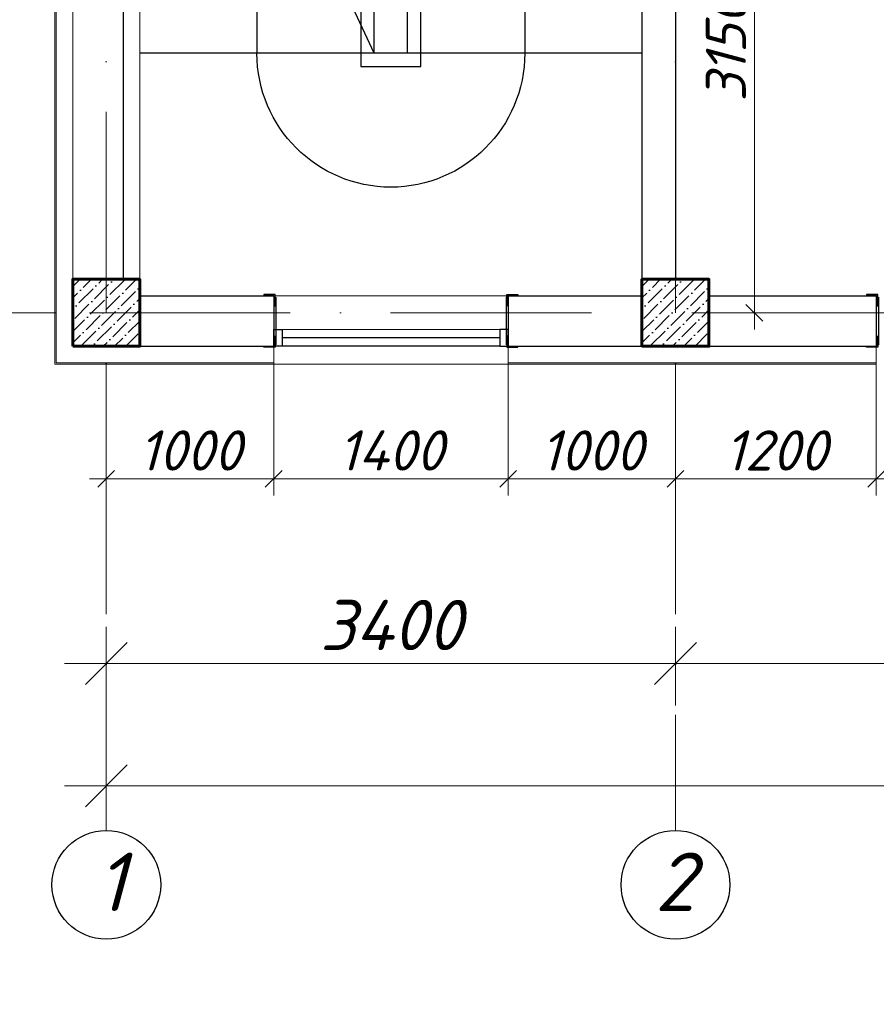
# Model space of a CAD drawing. Header units: millimetres. Extents: x 363306 to 7757304, y 1022887 to 1207196.
# Tile 160 of 256: x 971145 to 976262, y 1065379 to 1071261. Entities that reach past the tile are written whole.
import ezdxf
from ezdxf import colors
from ezdxf.entities.mleader import LeaderData, LeaderLine
from ezdxf.math import Vec2, Vec3

# ---------------------------------------------------------------- set-up
doc = ezdxf.new("R2010")
doc.units = ezdxf.units.MM
doc.linetypes.add('ACAD_ISO10W100', pattern=[18, 12, -3, 0, -3])
doc.layers.add('0 @ 100', color=7, linetype='Continuous')
doc.layers.add('kcd_tx', color=7, linetype='Continuous')
for name, color, linetype, lineweight in [('5   0.30', 1, 'Continuous', 30), ('expl', 234, 'Continuous', 13), ('PLAN', 250, 'Continuous', 25), ('надпись 0.18', 160, 'Continuous', 18), ('размеры', 12, 'Continuous', 15)]:
    doc.layers.add(name, color=color, linetype=linetype, lineweight=lineweight)
doc.styles.add('ISOCPEUR', font='isocpeur.TTF')
doc.styles.get("Standard").update_dxf_attribs({"font": 'isocpeui.ttf'})
doc.styles.add('Times New Roman', font='times.ttf')
doc.styles.add('ГОСТ 2.304', font='isocpeui.ttf')
doc.linetypes.add('FENCELINE1', pattern='A,6.35,-2.54,[133,ltypeshp.shx,S=2.54,R=0,X=-2.54,Y=0],-2.54,25.4', length=36.83)
doc.dimstyles.new('12121212', dxfattribs={"dimtxt": 200, "dimasz": 200, "dimexe": 200, "dimexo": 100, "dimgap": 100, "dimtad": 1, "dimdec": 0, "dimzin": 0, "dimdsep": 46, "dimtxsty": 'Standard', "dimblk": 'OBLIQUE', "dimcen": 200, "dimdle": 200, "dimclrd": 5, "dimclre": 5, "dimclrt": 5, "dimadec": 0, "dimazin": 0, "dimtfac": 1, "dimtdec": 0, "dimtofl": 0, "dimtmove": 1, "dimatfit": 3, "dimldrblk": 'OBLIQUE', "dimfxl": 0, "dimtolj": 1, "dimtzin": 0, "dimlwd": 9, "dimlwe": 9, "dimarcsym": 0})
doc.dimstyles.new('Санжар', dxfattribs={"dimtxt": 240, "dimasz": 200, "dimexe": 200, "dimexo": 200, "dimgap": 50, "dimtad": 1, "dimdec": 0, "dimtxsty": 'Standard', "dimblk": 'OBLIQUE', "dimcen": 2.5, "dimdle": 200, "dimclrd": 152, "dimclre": 152, "dimclrt": 152, "dimadec": 0, "dimazin": 0, "dimtfac": 1, "dimtdec": 0, "dimtmove": 0, "dimatfit": 3, "dimldrblk": 'OBLIQUE', "dimfxl": 0, "dimlwd": 0, "dimlwe": 0, "dimarcsym": 0})

# ---------------------------------------------------------------- blocks, each defined once
blk = doc.blocks.new('drgrths')
at = {"ltscale": 100}
for p, q in [((1660438.8, 1202254.7), (1661099.5, 1203670.4)), ((1658078.9, 1203626.2), (1661078.9, 1203626.2)), ((1659478.9, 1200626.2), (1659478.9, 1203626.2)), ((1659678.9, 1200626.2), (1659678.9, 1203626.2)), ((1658078.9, 1203326.2), (1659478.9, 1203326.2)), ((1659678.9, 1203326.2), (1661078.9, 1203326.2)), ((1658078.9, 1203026.2), (1659478.9, 1203026.2)), ((1659678.9, 1203026.2), (1661078.9, 1203026.2)), ((1658078.9, 1202726.2), (1659478.9, 1202726.2)), ((1659678.9, 1202726.2), (1661078.9, 1202726.2)), ((1658078.9, 1202426.2), (1659478.9, 1202426.2)), ((1659678.9, 1202426.2), (1661078.9, 1202426.2)), ((1660865, 1202026.2), (1659935.3, 1202308.8)), ((1659935.3, 1202308.8), (1660438.8, 1202254.7)), ((1658078.9, 1202126.2), (1659478.9, 1202126.2)), ((1659678.9, 1202126.2), (1661078.9, 1202126.2)), ((1659678.9, 1200626.2), (1660358, 1202081.5)), ((1660358, 1202081.5), (1660865, 1202026.2)), ((1658078.9, 1201826.2), (1659478.9, 1201826.2)), ((1659678.9, 1201826.2), (1661078.9, 1201826.2)), ((1658078.9, 1201526.2), (1659478.9, 1201526.2)), ((1659678.9, 1201526.2), (1661078.9, 1201526.2)), ((1658078.9, 1201226.2), (1659478.9, 1201226.2)), ((1659678.9, 1201226.2), (1661078.9, 1201226.2)), ((1658078.9, 1200926.2), (1659478.9, 1200926.2)), ((1659678.9, 1200926.2), (1661078.9, 1200926.2)), ((1658078.9, 1200626.2), (1661078.9, 1200626.2))]:
    blk.add_line(p, q, dxfattribs=at)
at = {"color": 204, "linetype": 'FENCELINE1', "lineweight": 30, "ltscale": 20}
blk.add_lwpolyline([(1659758.9, 1203626.2), (1659758.9, 1200546.2), (1659398.9, 1200546.2), (1659398.9, 1203626.2)], dxfattribs=at)
at = {"layer": 'expl', "lineweight": 30}
for p, q in [((1658778.9, 1203626.2), (1658778.9, 1200626.2)), ((1660378.9, 1203626.2), (1660311.7, 1203383.1)), ((1660378.9, 1203626.2), (1660446, 1203383.1)), ((1660378.9, 1203626.2), (1660378.9, 1200626.2))]:
    blk.add_line(p, q, dxfattribs=at)
blk.add_circle((1658778.9, 1203676.2), 50, dxfattribs=at)
blk.add_arc((1659578.9, 1200626.2), 800, 180, 0, dxfattribs=at)
blk = doc.blocks.new('_Oblique')
at = {"color": 0, "linetype": 'ByBlock', "lineweight": -2}
blk.add_line((-0.5, -0.5), (0.5, 0.5), dxfattribs=at)
blk = doc.blocks.new('*D439')
at = {"color": 5, "lineweight": 9, "transparency": 16777216}
for p, q in [((971662.3, 1067633.4), (971662.3, 1067165)), ((975062.3, 1067633.4), (975062.3, 1067165)), ((971412.3, 1067415), (975312.3, 1067415))]:
    blk.add_line(p, q, dxfattribs=at)
at = {"layer": 'Defpoints', "color": 0, "lineweight": 25, "transparency": 16777216}
for p in [(971662.3, 1067733.4), (975062.3, 1067733.4), (975062.3, 1067415)]:
    blk.add_point(p, dxfattribs=at)
at = {"color": 5, "lineweight": 9, "transparency": 16777216, "xscale": 250, "yscale": 250, "zscale": 250, "rotation": 180}
blk.add_blockref('_Oblique', (971662.3, 1067415), dxfattribs=at)
at = {"color": 5, "lineweight": 9, "transparency": 16777216, "xscale": 250, "yscale": 250, "zscale": 250}
blk.add_blockref('_Oblique', (975062.3, 1067415), dxfattribs=at)
at = {"color": 5, "lineweight": 40, "transparency": 16777216, "insert": (973362.3, 1067645), "char_height": 300, "attachment_point": 5}
blk.add_mtext('\\A1;3400', dxfattribs=at)
blk = doc.blocks.new('*D440')
at = {"color": 5, "lineweight": 9, "transparency": 16777216}
for p, q in [((975062.3, 1067633.4), (975062.3, 1067165)), ((981062.3, 1067633.4), (981062.3, 1067165)), ((981312.3, 1067415), (974812.3, 1067415))]:
    blk.add_line(p, q, dxfattribs=at)
at = {"layer": 'Defpoints', "color": 0, "lineweight": 25, "transparency": 16777216}
for p in [(975062.3, 1067733.4), (981062.3, 1067733.4), (975062.3, 1067415)]:
    blk.add_point(p, dxfattribs=at)
at = {"color": 5, "lineweight": 9, "transparency": 16777216, "xscale": 250, "yscale": 250, "zscale": 250, "rotation": 180}
blk.add_blockref('_Oblique', (975062.3, 1067415), dxfattribs=at)
at = {"color": 5, "lineweight": 9, "transparency": 16777216, "xscale": 250, "yscale": 250, "zscale": 250}
blk.add_blockref('_Oblique', (981062.3, 1067415), dxfattribs=at)
at = {"color": 5, "lineweight": 40, "transparency": 16777216, "insert": (978062.3, 1067645), "char_height": 300, "attachment_point": 5}
blk.add_mtext('\\A1;6000', dxfattribs=at)
blk = doc.blocks.new('*D444')
at = {"color": 5, "lineweight": 9, "transparency": 16777216}
for p, q in [((971662.3, 1067410.2), (971662.3, 1066434.8)), ((997962.3, 1067410.2), (997962.3, 1066434.8)), ((971412.3, 1066684.8), (998212.3, 1066684.8))]:
    blk.add_line(p, q, dxfattribs=at)
at = {"layer": 'Defpoints', "color": 0, "lineweight": 25, "transparency": 16777216}
for p in [(971662.3, 1067510.2), (997962.3, 1067510.2), (997962.3, 1066684.8)]:
    blk.add_point(p, dxfattribs=at)
at = {"color": 5, "lineweight": 9, "transparency": 16777216, "xscale": 250, "yscale": 250, "zscale": 250, "rotation": 180}
blk.add_blockref('_Oblique', (971662.3, 1066684.8), dxfattribs=at)
at = {"color": 5, "lineweight": 9, "transparency": 16777216, "xscale": 250, "yscale": 250, "zscale": 250}
blk.add_blockref('_Oblique', (997962.3, 1066684.8), dxfattribs=at)
at = {"color": 5, "lineweight": 40, "transparency": 16777216, "insert": (984812.3, 1066914.8), "char_height": 300, "attachment_point": 5}
blk.add_mtext('\\A1;26300', dxfattribs=at)
blk = doc.blocks.new('*U25')
at = {"color": 0, "linetype": 'ByBlock', "lineweight": -2, "ltscale": 100}
blk.add_lwpolyline([(0, 0), (63, 0), (63, 2.7, 0.414214), (60.7, 5), (12, 5, -0.414214), (5, 12), (5, 60.7, 0.414214), (2.7, 63), (0, 63)], format="xyb", close=True, dxfattribs=at)
blk = doc.blocks.new('*D658')
at = {"layer": 'Defpoints', "color": 0, "lineweight": 25, "ltscale": 100, "transparency": 16777216}
for p in [(970779.8, 1072660.4), (971462.3, 1072660.4), (971462.3, 1069510.4)]:
    blk.add_point(p, dxfattribs=at)
at = {"layer": 'kcd_tx', "lineweight": 0, "ltscale": 100, "transparency": 16777216}
for p, q in [((970779.8, 1069410.4), (970779.8, 1072760.4)), ((971362.3, 1072660.4), (970679.8, 1072660.4)), ((971362.3, 1069510.4), (970679.8, 1069510.4))]:
    blk.add_line(p, q, dxfattribs=at)
at = {"layer": 'kcd_tx', "lineweight": 0, "ltscale": 100, "transparency": 16777216, "xscale": 100, "yscale": 100, "zscale": 100}
for p, rotation in [((970779.8, 1072660.4), 90), ((970779.8, 1069510.4), 270)]:
    blk.add_blockref('_Oblique', p, dxfattribs=dict(at, rotation=rotation))
at = {"layer": 'kcd_tx', "lineweight": 15, "ltscale": 100, "transparency": 16777216, "insert": (970609.8, 1071085.4), "char_height": 240, "attachment_point": 5, "rotation": 90}
blk.add_mtext('3150', dxfattribs=at)
blk = doc.blocks.new('*D692')
at = {"layer": 'Defpoints', "color": 0, "lineweight": 25, "transparency": 16777216}
for p in [(975062.3, 1072660.4), (975533.7, 1072660.4), (975162.3, 1069510.4)]:
    blk.add_point(p, dxfattribs=at)
at = {"layer": 'kcd_tx', "lineweight": 0, "transparency": 16777216}
for p, q in [((975533.7, 1069410.4), (975533.7, 1072760.4)), ((975162.3, 1072660.4), (975633.7, 1072660.4)), ((975262.3, 1069510.4), (975633.7, 1069510.4))]:
    blk.add_line(p, q, dxfattribs=at)
at = {"layer": 'kcd_tx', "lineweight": 0, "transparency": 16777216, "xscale": 100, "yscale": 100, "zscale": 100}
for p, rotation in [((975533.7, 1072660.4), 90), ((975533.7, 1069510.4), 270)]:
    blk.add_blockref('_Oblique', p, dxfattribs=dict(at, rotation=rotation))
at = {"layer": 'kcd_tx', "lineweight": 30, "transparency": 16777216, "insert": (975363.7, 1071085.4), "char_height": 240, "attachment_point": 5, "rotation": 90}
blk.add_mtext('3150', dxfattribs=at)
blk = doc.blocks.new('*D696')
at = {"layer": 'Defpoints', "color": 0, "lineweight": 25, "ltscale": 100, "transparency": 16777216}
for p in [(975062.3, 1069310.4), (976262.3, 1069310.4), (976262.3, 1068517.7)]:
    blk.add_point(p, dxfattribs=at)
at = {"layer": 'kcd_tx', "lineweight": 0, "ltscale": 100, "transparency": 16777216}
for p, q in [((975062.3, 1069210.4), (975062.3, 1068417.7)), ((976262.3, 1069210.4), (976262.3, 1068417.7)), ((974962.3, 1068517.7), (976362.3, 1068517.7))]:
    blk.add_line(p, q, dxfattribs=at)
at = {"layer": 'kcd_tx', "lineweight": 0, "ltscale": 100, "transparency": 16777216, "xscale": 100, "yscale": 100, "zscale": 100, "rotation": 180}
blk.add_blockref('_Oblique', (975062.3, 1068517.7), dxfattribs=at)
at = {"layer": 'kcd_tx', "lineweight": 0, "ltscale": 100, "transparency": 16777216, "xscale": 100, "yscale": 100, "zscale": 100}
blk.add_blockref('_Oblique', (976262.3, 1068517.7), dxfattribs=at)
at = {"layer": 'kcd_tx', "lineweight": 15, "ltscale": 100, "transparency": 16777216, "insert": (975662.3, 1068687.7), "char_height": 240, "attachment_point": 5}
blk.add_mtext('1200', dxfattribs=at)
blk = doc.blocks.new('*D508')
at = {"layer": 'Defpoints', "color": 0, "lineweight": 25, "transparency": 16777216}
for p in [(976262.3, 1069310.4), (977662.3, 1069310.4), (977662.3, 1068517.7)]:
    blk.add_point(p, dxfattribs=at)
at = {"layer": 'kcd_tx', "lineweight": 0, "transparency": 16777216}
for p, q in [((976262.3, 1069210.4), (976262.3, 1068417.7)), ((977662.3, 1069210.4), (977662.3, 1068417.7)), ((976162.3, 1068517.7), (977762.3, 1068517.7))]:
    blk.add_line(p, q, dxfattribs=at)
at = {"layer": 'kcd_tx', "lineweight": 0, "transparency": 16777216, "xscale": 100, "yscale": 100, "zscale": 100, "rotation": 180}
blk.add_blockref('_Oblique', (976262.3, 1068517.7), dxfattribs=at)
at = {"layer": 'kcd_tx', "lineweight": 0, "transparency": 16777216, "xscale": 100, "yscale": 100, "zscale": 100}
blk.add_blockref('_Oblique', (977662.3, 1068517.7), dxfattribs=at)
at = {"layer": 'kcd_tx', "lineweight": 30, "transparency": 16777216, "insert": (976962.3, 1068687.7), "char_height": 240, "attachment_point": 5}
blk.add_mtext('1400', dxfattribs=at)
blk = doc.blocks.new('*D729')
at = {"layer": 'Defpoints', "color": 0, "lineweight": 25, "ltscale": 100, "transparency": 16777216}
for p in [(974062.3, 1069310.4), (975062.3, 1069310.4), (974062.3, 1068517.7)]:
    blk.add_point(p, dxfattribs=at)
at = {"layer": 'kcd_tx', "lineweight": 0, "ltscale": 100, "transparency": 16777216}
for p, q in [((974062.3, 1069210.4), (974062.3, 1068417.7)), ((975062.3, 1069210.4), (975062.3, 1068417.7)), ((975162.3, 1068517.7), (973962.3, 1068517.7))]:
    blk.add_line(p, q, dxfattribs=at)
at = {"layer": 'kcd_tx', "lineweight": 0, "ltscale": 100, "transparency": 16777216, "xscale": 100, "yscale": 100, "zscale": 100, "rotation": 180}
blk.add_blockref('_Oblique', (974062.3, 1068517.7), dxfattribs=at)
at = {"layer": 'kcd_tx', "lineweight": 0, "ltscale": 100, "transparency": 16777216, "xscale": 100, "yscale": 100, "zscale": 100}
blk.add_blockref('_Oblique', (975062.3, 1068517.7), dxfattribs=at)
at = {"layer": 'kcd_tx', "lineweight": 15, "ltscale": 100, "transparency": 16777216, "insert": (974562.3, 1068687.7), "char_height": 240, "attachment_point": 5}
blk.add_mtext('1000', dxfattribs=at)
blk = doc.blocks.new('*D526')
at = {"layer": 'Defpoints', "color": 0, "lineweight": 25, "transparency": 16777216}
for p in [(972662.2, 1069310.4), (974062.3, 1069310.4), (974062.3, 1068517.7)]:
    blk.add_point(p, dxfattribs=at)
at = {"layer": 'kcd_tx', "lineweight": 0, "transparency": 16777216}
for p, q in [((972662.2, 1069210.4), (972662.2, 1068417.7)), ((974062.3, 1069210.4), (974062.3, 1068417.7)), ((972562.2, 1068517.7), (974162.3, 1068517.7))]:
    blk.add_line(p, q, dxfattribs=at)
at = {"layer": 'kcd_tx', "lineweight": 0, "transparency": 16777216, "xscale": 100, "yscale": 100, "zscale": 100, "rotation": 180}
blk.add_blockref('_Oblique', (972662.2, 1068517.7), dxfattribs=at)
at = {"layer": 'kcd_tx', "lineweight": 0, "transparency": 16777216, "xscale": 100, "yscale": 100, "zscale": 100}
blk.add_blockref('_Oblique', (974062.3, 1068517.7), dxfattribs=at)
at = {"layer": 'kcd_tx', "lineweight": 30, "transparency": 16777216, "insert": (973362.3, 1068687.7), "char_height": 240, "attachment_point": 5}
blk.add_mtext('1400', dxfattribs=at)
blk = doc.blocks.new('*D730')
at = {"layer": 'Defpoints', "color": 0, "lineweight": 25, "ltscale": 100, "transparency": 16777216}
for p in [(971662.2, 1069310.4), (972662.2, 1069310.4), (971662.2, 1068517.7)]:
    blk.add_point(p, dxfattribs=at)
at = {"layer": 'kcd_tx', "lineweight": 0, "ltscale": 100, "transparency": 16777216}
for p, q in [((971662.2, 1069210.4), (971662.2, 1068417.7)), ((972662.2, 1069210.4), (972662.2, 1068417.7)), ((972762.2, 1068517.7), (971562.2, 1068517.7))]:
    blk.add_line(p, q, dxfattribs=at)
at = {"layer": 'kcd_tx', "lineweight": 0, "ltscale": 100, "transparency": 16777216, "xscale": 100, "yscale": 100, "zscale": 100, "rotation": 180}
blk.add_blockref('_Oblique', (971662.2, 1068517.7), dxfattribs=at)
at = {"layer": 'kcd_tx', "lineweight": 0, "ltscale": 100, "transparency": 16777216, "xscale": 100, "yscale": 100, "zscale": 100}
blk.add_blockref('_Oblique', (972662.2, 1068517.7), dxfattribs=at)
at = {"layer": 'kcd_tx', "lineweight": 15, "ltscale": 100, "transparency": 16777216, "insert": (972162.2, 1068687.7), "char_height": 240, "attachment_point": 5}
blk.add_mtext('1000', dxfattribs=at)
blk = doc.blocks.new('RTTRERR')
at = {"layer": '5   0.30', "color": 3, "lineweight": 30, "ltscale": 200}
for p, q in [((661523.9, 1818052.1), (661523.9, 1817767.9)), ((662899.5, 1818052.1), (662899.5, 1817767.9))]:
    blk.add_line(p, q, dxfattribs=at)
at = {"layer": '5   0.30', "color": 3, "lineweight": 30, "ltscale": 200, "yscale": 1.05763968, "zscale": 1.05763968, "rotation": 180}
for p, xscale in [((661519.8, 1818068.4), 1.05763968), ((662903.5, 1818068.4), -1.05763968)]:
    blk.add_blockref('*U25', p, dxfattribs=dict(at, xscale=xscale))
at = {"layer": '5   0.30', "color": 3, "lineweight": 30, "ltscale": 200, "extrusion": (0, 0, -1), "yscale": 1.05763968, "zscale": -1.05763968}
for p, xscale in [((-661519.8, 1817753.5), 1.05763968), ((-662903.5, 1817753.5), -1.05763968)]:
    blk.add_blockref('*U25', p, dxfattribs=dict(at, xscale=xscale))
ml = blk.add_multileader_mtext('Standard')
ml.set_content('{\\fISOCPEUR|b0|i1|c204|p34;\\C5;Ст-2}', color=256, style='ISOCPEUR')
ml.set_leader_properties()
ml.build(insert=Vec2(0, 0))
ml.multileader.update_dxf_attribs({"text_left_attachment_type": 6, "text_right_attachment_type": 6, "dogleg_length": 0.208, "arrow_head_size": 187.5, "scale": 100})
ctx = ml.context
ctx.base_point, ctx.scale, ctx.char_height, ctx.arrow_head_size, ctx.landing_gap_size, ctx.plane_origin = Vec3(661945.1, 1818508.9), 100, 200, 187.5, 0, Vec3(666149.8, 1819982)
ctx.left_attachment, ctx.right_attachment, ctx.text_align_type = 6, 6, 1
notes = []
notes.append((ctx, [(1, (1, 1, 0), (662574.8, 1818508.9), (-1, 0), 20.8, [(2, [(661519.8, 1818068.4)], 0, []), (1, [(662922.3, 1818060), (662922.3, 1818060)], 0, [])])]))
ctx.mtext.insert, ctx.mtext.alignment, ctx.mtext.flow_direction = Vec3(662249.5, 1818748.9), 2, 5
for ctx, leaders in notes:
    for number, flags, end, landing, length, lines in leaders:
        leader = LeaderData()
        leader.index, (leader.has_last_leader_line, leader.has_dogleg_vector, leader.attachment_direction) = number, flags
        leader.last_leader_point, leader.dogleg_vector, leader.dogleg_length = Vec3(end), Vec3(landing), length
        for number, points, colour, breaks in lines:
            line = LeaderLine()
            line.index, line.vertices, line.color, line.breaks = number, Vec3.list(points), colors.encode_raw_color(colour), breaks
            leader.lines.append(line)
        ctx.leaders.append(leader)

msp = doc.modelspace()

# ---------------------------------------------------------------- hatches: boundary and pattern name
at = {"ltscale": 100}
h = msp.add_hatch(dxfattribs=at)
h.set_pattern_fill('ANSI36', color=256, scale=15, style=0)
h.set_pattern_definition([(45, (-16072300.283, 10252540.387), (25.25697034, 92.60889125), [119.0625, -23.8125, 0, -23.8125])])
h.paths.add_polyline_path([(971862.268, 1069710.387), (971462.268, 1069710.387), (971462.268, 1069310.387), (971862.268, 1069310.387)])
h = msp.add_hatch(dxfattribs=at)
h.set_pattern_fill('ANSI36', color=256, scale=15, style=0)
h.set_pattern_definition([(45, (-16068900.283, 10252540.387), (25.25697034, 92.60889125), [119.0625, -23.8125, 0, -23.8125])])
h.paths.add_polyline_path([(975262.268, 1069710.387), (974862.268, 1069710.387), (974862.268, 1069310.387), (975262.268, 1069310.387)])

# ---------------------------------------------------------------- linework, layer by layer
at = {"color": 1, "linetype": 'ACAD_ISO10W100', "lineweight": 9, "ltscale": 100}
for p, q in [((971662.268, 1085110.387), (971662.268, 1066417.835)), ((975062.268, 1085110.387), (975062.268, 1066417.835)), ((997962.268, 1069510.387), (969088.863, 1069510.387))]:
    msp.add_line(p, q, dxfattribs=at)
at = {"lineweight": 0, "ltscale": 100}
for p, q in [((971462.268, 1076610.387), (971462.268, 1069310.387)), ((974062.268, 1069203.387), (972662.268, 1069203.387))]:
    msp.add_line(p, q, dxfattribs=at)
at = {"color": 7, "ltscale": 100}
for p, q in [((971762.268, 1075610.387), (971762.268, 1069710.387)), ((975062.268, 1075610.387), (975062.268, 1069710.387)), ((971862.268, 1069610.387), (972662.268, 1069610.387)), ((972662.268, 1069610.387), (972662.268, 1069310.387)), ((974062.268, 1069610.387), (974862.268, 1069610.387)), ((974062.268, 1069610.387), (974062.268, 1069310.387)), ((975262.268, 1069610.387), (976262.268, 1069610.387)), ((976262.268, 1069610.387), (976262.268, 1069310.387)), ((971462.268, 1069310.387), (972662.268, 1069310.387)), ((974062.268, 1069310.387), (976262.268, 1069310.387))]:
    msp.add_line(p, q, dxfattribs=at)
at = {"lineweight": 9, "ltscale": 100}
for p, q in [((974062.268, 1069610.387), (972662.268, 1069610.387)), ((974062.268, 1069310.387), (972662.268, 1069310.387))]:
    msp.add_line(p, q, dxfattribs=at)
at = {"color": 5, "lineweight": 0}
msp.add_line((974012.268, 1069410.387), (972712.268, 1069410.387), dxfattribs=at)
at = {"color": 5}
for p, q in [((974012.268, 1069360.387), (972712.268, 1069360.387)), ((974012.268, 1069310.387), (972712.268, 1069310.387))]:
    msp.add_line(p, q, dxfattribs=at)
at = {"color": 252, "lineweight": 0, "ltscale": 100}
for points in [[(971355.268, 1076610.387), (971355.268, 1069203.387), (972662.268, 1069203.387)], [(972662.268, 1069310.387), (972662.268, 1069203.387)], [(974062.268, 1069310.387), (974062.268, 1069203.387)], [(976262.268, 1069310.387), (976262.268, 1069203.387)], [(974062.268, 1069203.387), (976262.268, 1069203.387)]]:
    msp.add_lwpolyline(points, dxfattribs=at)
at = {"color": 32, "lineweight": 0, "ltscale": 100}
for points in [[(971362.268, 1076610.387), (971362.268, 1069210.387), (972662.268, 1069210.387)], [(974062.268, 1069210.387), (976262.268, 1069210.387)]]:
    msp.add_lwpolyline(points, dxfattribs=at)
at = {"color": 7, "lineweight": 0, "ltscale": 100}
msp.add_lwpolyline([(971862.268, 1075610.387), (971862.268, 1069710.387)], dxfattribs=at)
at = {"color": 7, "ltscale": 100}
msp.add_lwpolyline([(974862.268, 1075610.387), (974862.268, 1069710.387)], dxfattribs=at)
at = {"color": 5}
for points in [[(972662.268, 1069410.387), (972712.268, 1069410.387), (972712.268, 1069310.387), (972662.268, 1069310.387)], [(974062.268, 1069410.387), (974012.268, 1069410.387), (974012.268, 1069310.387), (974062.268, 1069310.387)]]:
    msp.add_lwpolyline(points, close=True, dxfattribs=at)
at = {"color": 252, "lineweight": 60, "ltscale": 100}
for points in [[(971862.268, 1069310.387), (971862.268, 1069310.387)], [(975262.268, 1069310.387), (975262.268, 1069310.387)]]:
    msp.add_lwpolyline(points, dxfattribs=at)
at = {"layer": 'PLAN', "color": 158, "lineweight": 30}
for centre in [(971662.268, 1066092.95), (975062.268, 1066092.95)]:
    msp.add_circle(centre, 324.885, dxfattribs=at)
at = {"layer": 'размеры', "lineweight": 60, "ltscale": 5}
for points in [[(971462.268, 1069310.387), (971862.268, 1069310.387), (971862.268, 1069710.387), (971462.268, 1069710.387)], [(974862.268, 1069310.387), (975262.268, 1069310.387), (975262.268, 1069710.387), (974862.268, 1069710.387)]]:
    msp.add_lwpolyline(points, close=True, dxfattribs=at)

# ---------------------------------------------------------------- block references
at = {"color": 159, "true_color": 0x22346e, "xscale": -1}
msp.add_blockref('drgrths', (2632941.145, -129565.783), dxfattribs=at)
at = {"color": 18, "lineweight": 30, "true_color": 0x000000}
for p in [(311150.601, -748449.584), (314750.601, -748449.583)]:
    msp.add_blockref('RTTRERR', p, dxfattribs=at)

# ---------------------------------------------------------------- texts
at = {"layer": '0 @ 100', "color": 7, "insert": (761996.908, 1075986.433), "char_height": 318.940213, "width": 19697.5359, "attachment_point": 4, "style": 'ГОСТ 2.304'}
msp.add_mtext('\\pi5457.36288;{\\fISOCPEUR|b1|i1|c204|p34;Характеристика участка строительства:\\P\\pi0;\\P}Расчетная зимняя температура воздух 15 °С.\\PСкоростной напор ветра   - 38кг/м2.\\PВес снегового покрова    - 50кг/м2.\\PКлассификация зданий по функциональной пожарной опасности - Ф 4.1 \\PКоэффициент надежности по назначению - 0.95\\P\\P^IПроектом разработано подъёмник для мало мобильных граждан населения грузоподъемностью 250 кг. скоростью 0,25 см/с. Двери шахт подъёмника противопожарные с пределом огнестойкости El 30. Подъёмники оборудованы кабинами габаритами 1500х1500 мм, ширина дверей кабины обеспечивает проезд инвалидной коляски. Для экстренных случаев подъёмник оснащен дополнительным аккумулятором и механическим спуском для безопасного спуска пассажира в нулевую отметку. Так же в дверях подъёмника установлены замки датчики которые открываются с ключевыми картами, чтобы открыть двери подъёмника.\\P^IС внешней и внутренней стороны наружных стен предусмотрено обшивка из аквапанелей толщиной 12,5мм с утеплением из минераловатной ваты на кварцевой основе, А =0,040 Вт/мС, толщиной 100мм. (по теплотехническому расчету). Наружная отделка из органическое стекло.\\P^IПодрядчик обязан предоставить заказчику сертификаты соответствия и пожарной безопасности на фасадную систему и все применяемые в данной системе материалы и изделия.\\PКонструкции, изделия и материалы применены по действующим стандартам, ТУ, сертификатам. На путях эвакуации используются отделочные материалы, соответствующие требованиям п. 5.25 ШНК 2.01.02-04.\\PОтделка стен с внутренней стороны окраска водоэмульсионными красками светлых тонов. Во внутренней и наружной отделке использованы современные отделочные материалы используемые на территории Республики Узбекистан.\\P^IКрыша - скатная из металлических профилированных листов с полимерными покрытиями с обеих сторон толщ.0,55мм по металлическим конструкциям.\\P^IПо периметру наружных стен устраивается бетонная отмостка. Бетон кл.В 7,5 шириной 1000 мм, толщиной 50 мм по гравийному основанию толщиной 100 мм -150 мм.\\P^IВсе строительно-монтажные работы вести согласно указаний соответствующих строительных норм и проекта производства работ (П.П.Р.) на основании ШНК 3.01.01 - 03 и КМК 3.01.02 - 00.', dxfattribs=at)
at = {"layer": 'PLAN', "lineweight": 30, "char_height": 350, "width": 338.65741, "attachment_point": 3}
for s, insert in [('1', (971778.05, 1066285.738)), ('2', (975178.05, 1066285.738))]:
    msp.add_mtext(s, dxfattribs=dict(at, insert=insert))
at = {"layer": 'надпись 0.18', "ltscale": 100, "insert": (898701.444, 1068300.98), "char_height": 250, "width": 17724.97017, "attachment_point": 1, "style": 'Times New Roman'}
msp.add_mtext('{\\fISOCPEUR|b0|i1|c204|p34;\\C256;\\c0;   Примечание\\fISOCPEUR|b0|i1|c0|p34;:\\A1;\\P\\pi-418.1675,l418.1675,t418.1675;1.^I\\fISOCPEUR|b0|i1|c204|p34;Данный  лист  см\\fISOCPEUR|b0|i1|c0|p34;.  \\fISOCPEUR|b0|i1|c204|p34;совместно  с  л\\fISOCPEUR|b0|i1|c0|p34;.  \\fISOCPEUR|b0|i1|c204|p34;К\\fISOCPEUR|b0|i1|c0|p34;p\\fISOCPEUR|b0|i1|c204|p34; \\fISOCPEUR|b0|i1|c0|p34;-16.  \\P\\pi0,l0,tz;2.  \\fISOCPEUR|b0|i1|c204|p34;За  отм  \\fISOCPEUR|b0|i1|c0|p34;0,000  \\fISOCPEUR|b0|i1|c204|p34;принято  отметка чистого пола  \\fISOCPEUR|b0|i1|c0|p34;1\\fISOCPEUR|b0|i1|c204|p34;этажа\\P\\fISOCPEUR|b0|i1|c0|p34;3.  \\fISOCPEUR|b0|i1|c204|p34;На  отм\\fISOCPEUR|b0|i1|c0|p34;.  -0.030  \\fISOCPEUR|b0|i1|c204|p34;Выполнить  горизонтальную  из  цементно\\fISOCPEUR|b0|i1|c0|p34;-\\fISOCPEUR|b0|i1|c204|p34;песчаного  раствора состава  \\fISOCPEUR|b0|i1|c0|p34;1:2 \\fISOCPEUR|b0|i1|c204|p34;с жидком стеклом толш\\fISOCPEUR|b0|i1|c0|p34;.  30\\fISOCPEUR|b0|i1|c204|p34;мм\\fISOCPEUR|b0|i1|c0|p34;.\\P\\A0;4.  \\fISOCPEUR|b0|i1|c204|p34;Фундаменты выполнить из бетона класса \\fISOCPEUR|b0|i1|c0|p34;B15 (\\fISOCPEUR|b0|i1|c204|p34;М\\fISOCPEUR|b0|i1|c0|p34;200).\\A1;\\P\\pi-750,l750;\\A0;5.  \\fISOCPEUR|b0|i1|c204|p34;Для  обеспечения \\fISOCPEUR|b0|i1|c0|p34;50\\fISOCPEUR|b0|i1|c204|p34;мм  слоя  бетона   арматуру фундаментной  ленты укладывать  на  кубики\\fISOCPEUR|b0|i1|c0|p34;-\\fISOCPEUR|b0|i1|c204|p34;фиксаторы\\fISOCPEUR|b0|i1|c0|p34;,  \\fISOCPEUR|b0|i1|c204|p34;изготовленные из цементно\\fISOCPEUR|b0|i1|c0|p34;-\\fISOCPEUR|b0|i1|c204|p34;песчаного раствора  М\\fISOCPEUR|b0|i1|c0|p34;100 \\fISOCPEUR|b0|i1|c204|p34;размерами \\fISOCPEUR|b0|i1|c0|p34;40\\fISOCPEUR|b0|i1|c204|p34;х\\fISOCPEUR|b0|i1|c0|p34;40\\fISOCPEUR|b0|i1|c204|p34;х\\fISOCPEUR|b0|i1|c0|p34;50\\fISOCPEUR|b0|i1|c204|p34;мм\\fISOCPEUR|b0|i1|c0|p34;.}', dxfattribs=at)

# ---------------------------------------------------------------- dimensions: what is measured, and where the dimension line sits
at = {"color": 12, "lineweight": 40}
for base, p1, p2, picture, middle in [((975062.268, 1067414.962), (971662.268, 1067733.448), (975062.268, 1067733.448), '*D439', (973362.268, 1067644.962)), ((997962.268, 1066684.769), (971662.268, 1067510.209), (997962.268, 1067510.209), '*D444', (984812.268, 1066914.769))]:
    dim = msp.add_linear_dim(base=base, p1=p1, p2=p2, dimstyle='12121212', override={"dimtxt": 300, "dimasz": 250, "dimexe": 250, "dimgap": 80, "dimdle": 250}, dxfattribs=at)
    dim.commit()
    dim.dimension.update_dxf_attribs({"geometry": picture, "text_midpoint": middle})
dim = msp.add_linear_dim(base=(975062.268, 1067414.962), p1=(981062.268, 1067733.448), p2=(975062.268, 1067733.448), angle=180, dimstyle='12121212', override={"dimtxt": 300, "dimasz": 250, "dimexe": 250, "dimgap": 80, "dimdle": 250}, dxfattribs=at)
dim.commit()
dim.dimension.update_dxf_attribs({"geometry": '*D440', "text_midpoint": (978062.268, 1067644.962)})
at = {"layer": 'kcd_tx', "color": 134, "lineweight": 15, "ltscale": 100}
for base, p1, p2, angle, picture, middle in [((970779.773, 1072660.387), (971462.268, 1069510.387), (971462.268, 1072660.387), 90, '*D658', (970609.773, 1071085.387)), ((971662.246, 1068517.702), (972662.246, 1069310.387), (971662.246, 1069310.387), 180, '*D730', (972162.246, 1068687.702)), ((974062.268, 1068517.702), (975062.268, 1069310.387), (974062.268, 1069310.387), 180, '*D729', (974562.268, 1068687.702))]:
    dim = msp.add_linear_dim(base=base, p1=p1, p2=p2, angle=angle, dimstyle='Санжар', override={"dimasz": 100, "dimexe": 100, "dimexo": 100, "dimdle": 100, "dimclrd": 256, "dimclre": 256, "dimclrt": 256, "dimtmove": 1, "dimfxl": 0, "dimarcsym": 2}, dxfattribs=at)
    dim.commit()
    dim.dimension.update_dxf_attribs({"geometry": picture, "text_midpoint": middle})
at = {"layer": 'kcd_tx', "color": 244, "lineweight": 30, "true_color": 0x991b1e}
dim = msp.add_linear_dim(base=(975533.716, 1072660.387), p1=(975162.268, 1069510.387), p2=(975062.268, 1072660.387), angle=90, dimstyle='Санжар', override={"dimasz": 100, "dimexe": 100, "dimexo": 100, "dimdle": 100, "dimclrd": 256, "dimclre": 256, "dimclrt": 256, "dimtmove": 1, "dimfxl": 0, "dimarcsym": 2}, dxfattribs=at)
dim.commit()
dim.dimension.update_dxf_attribs({"geometry": '*D692', "text_midpoint": (975363.716, 1071085.387)})
for base, p1, p2, picture, middle in [((974062.268, 1068517.702), (972662.246, 1069310.387), (974062.268, 1069310.387), '*D526', (973362.257, 1068687.702)), ((977662.289, 1068517.702), (976262.268, 1069310.387), (977662.289, 1069310.387), '*D508', (976962.278, 1068687.702))]:
    dim = msp.add_linear_dim(base=base, p1=p1, p2=p2, dimstyle='Санжар', override={"dimasz": 100, "dimexe": 100, "dimexo": 100, "dimdle": 100, "dimclrd": 256, "dimclre": 256, "dimclrt": 256, "dimtmove": 1, "dimfxl": 0, "dimarcsym": 2}, dxfattribs=at)
    dim.commit()
    dim.dimension.update_dxf_attribs({"geometry": picture, "text_midpoint": middle})
at = {"layer": 'kcd_tx', "color": 134, "lineweight": 15, "ltscale": 100}
dim = msp.add_linear_dim(base=(976262.268, 1068517.702), p1=(975062.268, 1069310.387), p2=(976262.268, 1069310.387), dimstyle='Санжар', override={"dimasz": 100, "dimexe": 100, "dimexo": 100, "dimdle": 100, "dimclrd": 256, "dimclre": 256, "dimclrt": 256, "dimtmove": 1, "dimfxl": 0, "dimarcsym": 2}, dxfattribs=at)
dim.commit()
dim.dimension.update_dxf_attribs({"geometry": '*D696', "text_midpoint": (975662.268, 1068687.702)})

doc.saveas('drawing.dxf')
